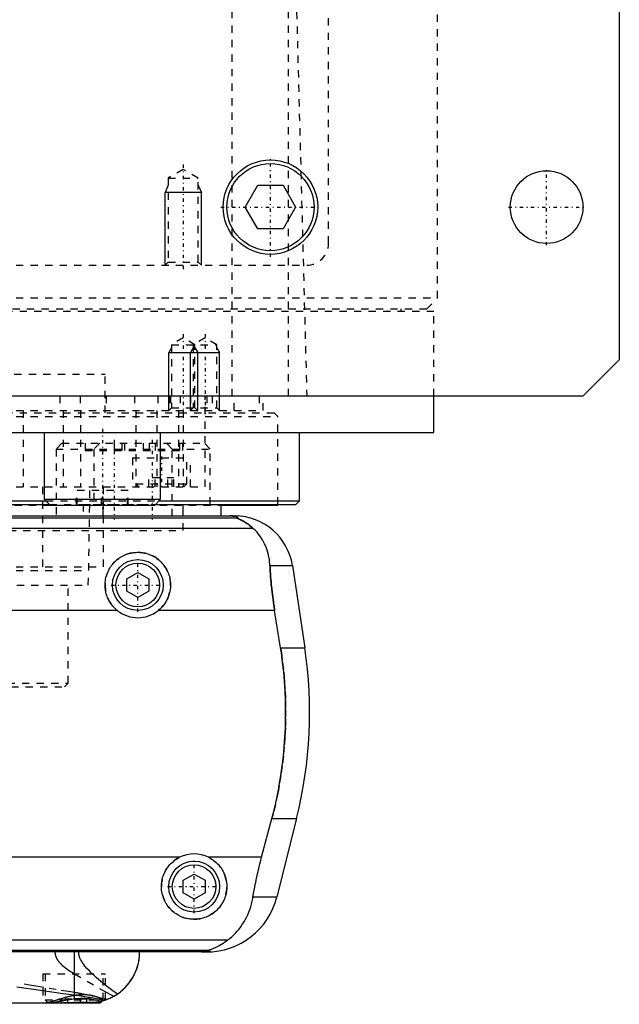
# Model space of a CAD drawing. Extents: x -105 to 105, y -97 to 359.
# Tile 4 of 9: x 23 to 105, y -67 to 68. Entities that reach past the tile are written whole.
import ezdxf

# ---------------------------------------------------------------- set-up
doc = ezdxf.new("R2010")
doc.units = 0
doc.linetypes.add('CENTER', pattern=[1.5, 0.45, -0.5, 0.05, -0.5])
doc.linetypes.add('DASHED', pattern=[2, 1, -1])
for name, color, linetype in [('AM_0', 7, 'CONTINUOUS'), ('AM_10', 7, 'CONTINUOUS'), ('AM_3', 7, 'DASHED'), ('AM_7', 7, 'CENTER')]:
    doc.layers.add(name, color=color, linetype=linetype)

msp = doc.modelspace()

# ---------------------------------------------------------------- linework, layer by layer
at = {"layer": 'AM_0', "color": 7, "linetype": 'CONTINUOUS'}
for p, q in [((105, 311.5), (105, 21.5)), ((53.54, 42.5), (55.27, 45.5)), ((55.27, 45.5), (58.73, 45.5)), ((58.73, 45.5), (60.46, 42.5)), ((55.27, 39.5), (53.54, 42.5)), ((60.46, 42.5), (58.73, 39.5)), ((58.73, 39.5), (55.27, 39.5)), ((105, 21.5), (100, 16.5)), ((100, 16.5), (-100, 16.5)), ((79.5, 11.5), (79.5, 16.5)), ((-79.5, 11.5), (79.5, 11.5)), ((25.88, 11.5), (25.88, 2.3)), ((41.88, 2.3), (41.88, 11.5)), ((61, 2.08), (61, 11.5)), ((-26.6, 1.58), (26.6, 1.58)), ((-26.1, 2.08), (26.1, 2.08)), ((25.88, 2.3), (26.68, 1.5)), ((25.88, 2.3), (41.88, 2.3)), ((26.68, 1.5), (41.08, 1.5)), ((41.08, 1.5), (41.88, 2.3)), ((41.16, 1.58), (60.5, 1.58)), ((41.66, 2.08), (61, 2.08)), ((45, 0), (45, 1.58)), ((50.22, 0), (50.22, 1.58)), ((50.22, 1.5), (58, 1.5)), ((58, 1.5), (58, 1.58)), ((60.5, 1.58), (61, 2.08)), ((-52.11, 0), (52.11, 0)), ((-52.38, -0.25), (52.38, -0.25)), ((-54.6, -1.69), (54.6, -1.69)), ((37.25, -8.63), (38.75, -7.77)), ((38.75, -7.77), (40.25, -8.63)), ((56.93, -6.81), (60.02, -6.81)), ((60.02, -6.81), (61.72, -18.16)), ((37.25, -10.37), (37.25, -8.63)), ((40.25, -8.63), (40.25, -10.37)), ((38.75, -11.23), (37.25, -10.37)), ((40.25, -10.37), (38.75, -11.23)), ((35.96, -13.03), (-35.96, -13.03)), ((57.58, -13.03), (41.54, -13.03)), ((58.39, -18.16), (57.58, -13.03)), ((58.39, -18.16), (61.72, -18.16)), ((55.78, -46.97), (57.2, -41.62)), ((57.2, -41.62), (60.6, -41.62)), ((60.6, -41.62), (57.89, -52.43)), ((44.5, -46.97), (-44.5, -46.97)), ((55.78, -46.97), (48.5, -46.97)), ((45, -50.13), (46.5, -49.27)), ((46.5, -49.27), (48, -50.13)), ((45, -51.87), (45, -50.13)), ((48, -50.13), (48, -51.87)), ((46.5, -52.73), (45, -51.87)), ((48, -51.87), (46.5, -52.73)), ((54.6, -52.43), (57.89, -52.43)), ((-51.17, -58.31), (51.17, -58.31)), ((-48.57, -59.75), (48.57, -59.75)), ((48.19, -60), (-48.19, -60)), ((30.04, -65.9), (30.04, -60)), ((-33.6, -67), (33.6, -67)), ((33.6, -67), (33.85, -66.75))]:
    msp.add_line(p, q, dxfattribs=at)
for points in [[(52.38, -0.25, 0), (52.39, -0.25, 0), (52.41, -0.23, 0), (52.43, -0.22, 0), (52.44, -0.21, 0), (52.44, -0.2, 0), (52.45, -0.19, 0), (52.45, -0.17, 0), (52.45, -0.16, 0), (52.45, -0.14, 0), (52.43, -0.13, 0), (52.42, -0.12, 0), (52.41, -0.11, 0), (52.39, -0.1, 0), (52.35, -0.08, 0), (52.3, -0.07, 0), (52.23, -0.05, 0), (52.19, -0.04, 0), (52.17, -0.04, 0), (52.16, -0.04, 0), (52.15, -0.04, 0), (52.15, -0.04, 0), (52.13, -0.04, 0), (52.11, -0.03, 0), (52.1, -0.03, 0), (52.1, -0.03, 0), (52.08, -0.03, 0), (52.06, -0.03, 0), (52.05, -0.03, 0), (52.04, -0.02, 0), (52.01, -0.02, 0), (51.99, -0.02, 0), (51.96, -0.02, 0), (51.93, -0.01, 0), (51.91, -0.01, 0), (51.89, -0.01, 0), (51.87, -0.01, 0), (51.84, -0.01, 0), (51.82, -0.01, 0), (51.82, -0.01, 0), (51.81, -0.01, 0), (51.81, -0.01, 0), (51.8, -0.01, 0), (51.8, -0.01, 0), (51.79, -0.01, 0), (51.78, -0.01, 0), (51.78, -0.01, 0), (51.77, -0.01, 0), (51.77, -0.01, 0), (51.76, -0.01, 0), (51.76, 0, 0), (51.75, 0, 0), (51.74, 0, 0), (51.73, 0, 0), (51.73, 0, 0), (51.72, 0, 0), (51.72, 0, 0), (51.71, 0, 0), (51.7, 0, 0), (51.7, 0, 0), (51.69, 0, 0), (51.68, 0, 0), (51.68, 0, 0), (51.67, 0, 0), (51.67, 0, 0), (51.66, 0, 0), (51.65, 0, 0), (51.65, 0, 0), (51.64, 0, 0), (51.63, 0, 0), (51.63, 0, 0), (51.62, 0, 0), (51.61, 0, 0), (51.6, 0, 0), (51.6, 0, 0), (51.59, 0, 0), (51.58, 0, 0), (51.57, 0, 0), (51.57, 0, 0), (51.56, 0, 0), (51.55, 0, 0), (51.54, 0, 0), (51.53, 0, 0), (51.53, 0, 0), (51.52, 0, 0), (51.52, 0, 0), (51.51, 0, 0), (51.5, 0, 0), (51.49, 0, 0)], [(54.6, -1.69, 0), (54.51, -1.61, 0), (54.32, -1.45, 0), (54.14, -1.31, 0), (54.06, -1.24, 0), (53.97, -1.17, 0), (53.8, -1.05, 0), (53.63, -0.94, 0), (53.48, -0.84, 0), (53.33, -0.75, 0), (53.18, -0.67, 0), (53.12, -0.63, 0), (53.05, -0.59, 0), (52.93, -0.53, 0), (52.81, -0.48, 0), (52.7, -0.42, 0), (52.64, -0.4, 0), (52.63, -0.39, 0), (52.61, -0.38, 0), (52.6, -0.38, 0), (52.6, -0.37, 0), (52.58, -0.37, 0), (52.57, -0.36, 0), (52.55, -0.35, 0), (52.54, -0.35, 0), (52.52, -0.34, 0), (52.52, -0.34, 0), (52.51, -0.33, 0), (52.5, -0.33, 0), (52.48, -0.32, 0), (52.48, -0.32, 0), (52.47, -0.32, 0), (52.46, -0.31, 0), (52.45, -0.31, 0), (52.44, -0.3, 0), (52.44, -0.3, 0), (52.43, -0.3, 0), (52.42, -0.29, 0), (52.41, -0.29, 0), (52.4, -0.28, 0), (52.4, -0.28, 0), (52.39, -0.28, 0), (52.39, -0.28, 0), (52.39, -0.27, 0), (52.38, -0.27, 0), (52.38, -0.27, 0), (52.38, -0.26, 0), (52.38, -0.26, 0), (52.38, -0.26, 0), (52.38, -0.26, 0), (52.38, -0.26, 0), (52.38, -0.25, 0), (52.38, -0.25, 0)], [(56.93, -6.81, 0), (56.92, -6.65, 0), (56.89, -6.32, 0), (56.85, -5.99, 0), (56.82, -5.83, 0), (56.8, -5.66, 0), (56.73, -5.34, 0), (56.65, -5.03, 0), (56.55, -4.72, 0), (56.45, -4.42, 0), (56.33, -4.12, 0), (56.27, -3.97, 0), (56.2, -3.83, 0), (56.06, -3.55, 0), (55.9, -3.27, 0), (55.73, -3, 0), (55.55, -2.74, 0), (55.36, -2.49, 0), (55.26, -2.37, 0), (55.16, -2.25, 0), (54.94, -2.02, 0), (54.72, -1.8, 0), (54.6, -1.69, 0)], [(35.96, -13.03, 0), (35.88, -12.97, 0), (35.73, -12.83, 0), (35.58, -12.69, 0), (35.51, -12.62, 0), (35.44, -12.55, 0), (35.3, -12.39, 0), (35.17, -12.23, 0), (35.05, -12.06, 0), (34.93, -11.89, 0), (34.83, -11.7, 0), (34.78, -11.61, 0), (34.73, -11.52, 0), (34.64, -11.32, 0), (34.55, -11.13, 0), (34.48, -10.93, 0), (34.42, -10.73, 0), (34.37, -10.52, 0), (34.35, -10.42, 0), (34.32, -10.32, 0), (34.29, -10.11, 0), (34.27, -9.91, 0), (34.26, -9.81, 0), (34.25, -9.71, 0), (34.25, -9.51, 0), (34.25, -9.31, 0), (34.26, -9.21, 0), (34.27, -9.11, 0), (34.29, -8.91, 0), (34.32, -8.7, 0), (34.36, -8.5, 0), (34.41, -8.3, 0), (34.47, -8.1, 0), (34.51, -8.01, 0), (34.54, -7.91, 0), (34.62, -7.72, 0), (34.7, -7.53, 0), (34.8, -7.34, 0), (34.9, -7.17, 0), (35.01, -6.99, 0), (35.07, -6.91, 0), (35.13, -6.83, 0), (35.25, -6.67, 0), (35.38, -6.52, 0), (35.52, -6.37, 0), (35.66, -6.23, 0), (35.8, -6.1, 0), (35.88, -6.03, 0), (35.96, -5.97, 0), (36.12, -5.85, 0), (36.29, -5.73, 0), (36.47, -5.62, 0), (36.65, -5.52, 0), (36.83, -5.43, 0), (36.93, -5.38, 0), (37.03, -5.34, 0), (37.22, -5.27, 0), (37.42, -5.2, 0), (37.63, -5.14, 0), (37.83, -5.1, 0), (38.04, -5.06, 0), (38.14, -5.04, 0), (38.24, -5.03, 0), (38.45, -5.01, 0), (38.65, -5, 0), (38.75, -5, 0), (38.85, -5, 0), (39.05, -5.01, 0), (39.26, -5.03, 0), (39.36, -5.04, 0), (39.46, -5.06, 0), (39.67, -5.1, 0), (39.87, -5.14, 0), (40.08, -5.2, 0), (40.28, -5.27, 0), (40.47, -5.34, 0), (40.57, -5.38, 0), (40.67, -5.43, 0), (40.85, -5.52, 0), (41.03, -5.62, 0), (41.21, -5.73, 0), (41.38, -5.85, 0), (41.54, -5.97, 0), (41.62, -6.03, 0), (41.7, -6.1, 0), (41.84, -6.23, 0), (41.98, -6.37, 0), (42.12, -6.52, 0), (42.25, -6.67, 0), (42.37, -6.83, 0), (42.43, -6.91, 0), (42.49, -6.99, 0), (42.6, -7.17, 0), (42.7, -7.34, 0), (42.8, -7.53, 0), (42.88, -7.72, 0), (42.96, -7.91, 0), (42.99, -8.01, 0), (43.03, -8.1, 0), (43.09, -8.3, 0), (43.14, -8.5, 0), (43.18, -8.7, 0), (43.21, -8.91, 0), (43.23, -9.11, 0), (43.24, -9.21, 0), (43.25, -9.31, 0), (43.25, -9.51, 0), (43.25, -9.71, 0), (43.24, -9.81, 0), (43.23, -9.91, 0), (43.21, -10.11, 0), (43.18, -10.32, 0), (43.15, -10.42, 0), (43.13, -10.52, 0), (43.08, -10.73, 0), (43.02, -10.93, 0), (42.95, -11.13, 0), (42.86, -11.32, 0), (42.77, -11.52, 0), (42.72, -11.61, 0), (42.67, -11.7, 0), (42.57, -11.89, 0), (42.45, -12.06, 0), (42.33, -12.23, 0), (42.2, -12.39, 0), (42.06, -12.55, 0), (41.99, -12.62, 0), (41.92, -12.69, 0), (41.77, -12.83, 0), (41.62, -12.97, 0), (41.54, -13.03, 0)], [(57.58, -13.03, 0), (57.55, -12.86, 0), (57.5, -12.52, 0), (57.45, -12.18, 0), (57.43, -12.01, 0), (57.4, -11.84, 0), (57.36, -11.5, 0), (57.31, -11.15, 0), (57.27, -10.81, 0), (57.23, -10.46, 0), (57.19, -10.12, 0), (57.17, -9.94, 0), (57.15, -9.77, 0), (57.12, -9.42, 0), (57.09, -9.07, 0), (57.06, -8.72, 0), (57.03, -8.37, 0), (57, -8.03, 0), (56.99, -7.85, 0), (56.98, -7.68, 0), (56.96, -7.33, 0), (56.94, -6.99, 0), (56.93, -6.81, 0)], [(57.2, -41.62, 0), (57.37, -40.98, 0), (57.68, -39.69, 0), (57.96, -38.38, 0), (58.09, -37.72, 0), (58.21, -37.05, 0), (58.43, -35.73, 0), (58.62, -34.4, 0), (58.78, -33.07, 0), (58.9, -31.75, 0), (58.99, -30.44, 0), (59.03, -29.79, 0), (59.06, -29.15, 0), (59.09, -27.88, 0), (59.09, -26.64, 0), (59.07, -25.38, 0), (59.02, -24.1, 0), (58.94, -22.8, 0), (58.88, -22.14, 0), (58.82, -21.48, 0), (58.67, -20.16, 0), (58.5, -18.82, 0), (58.39, -18.16, 0)], [(48.5, -46.97, 0), (48.6, -47.02, 0), (48.8, -47.13, 0), (49, -47.26, 0), (49.09, -47.32, 0), (49.18, -47.39, 0), (49.36, -47.53, 0), (49.53, -47.67, 0), (49.69, -47.82, 0), (49.84, -47.98, 0), (49.98, -48.15, 0), (50.05, -48.24, 0), (50.12, -48.33, 0), (50.25, -48.52, 0), (50.37, -48.71, 0), (50.49, -48.91, 0), (50.59, -49.12, 0), (50.68, -49.33, 0), (50.72, -49.44, 0), (50.76, -49.55, 0), (50.83, -49.76, 0), (50.88, -49.99, 0), (50.91, -50.1, 0), (50.93, -50.21, 0), (50.96, -50.43, 0), (50.99, -50.65, 0), (50.99, -50.76, 0), (51, -50.87, 0), (51, -51.08, 0), (50.99, -51.3, 0), (50.97, -51.51, 0), (50.94, -51.73, 0), (50.9, -51.95, 0), (50.87, -52.06, 0), (50.85, -52.17, 0), (50.78, -52.38, 0), (50.71, -52.59, 0), (50.62, -52.8, 0), (50.53, -53, 0), (50.43, -53.2, 0), (50.37, -53.29, 0), (50.31, -53.39, 0), (50.19, -53.57, 0), (50.06, -53.75, 0), (49.93, -53.92, 0), (49.78, -54.08, 0), (49.63, -54.23, 0), (49.56, -54.3, 0), (49.48, -54.37, 0), (49.31, -54.51, 0), (49.14, -54.65, 0), (48.95, -54.77, 0), (48.76, -54.89, 0), (48.57, -55, 0), (48.46, -55.05, 0), (48.36, -55.1, 0), (48.15, -55.19, 0), (47.94, -55.26, 0), (47.72, -55.33, 0), (47.5, -55.39, 0), (47.28, -55.43, 0), (47.16, -55.45, 0), (47.05, -55.47, 0), (46.83, -55.49, 0), (46.61, -55.5, 0), (46.5, -55.5, 0), (46.39, -55.5, 0), (46.17, -55.49, 0), (45.95, -55.47, 0), (45.84, -55.45, 0), (45.72, -55.43, 0), (45.5, -55.39, 0), (45.28, -55.33, 0), (45.06, -55.26, 0), (44.85, -55.19, 0), (44.64, -55.1, 0), (44.54, -55.05, 0), (44.43, -55, 0), (44.24, -54.89, 0), (44.05, -54.77, 0), (43.86, -54.65, 0), (43.69, -54.51, 0), (43.52, -54.37, 0), (43.44, -54.3, 0), (43.37, -54.23, 0), (43.22, -54.08, 0), (43.07, -53.92, 0), (42.94, -53.75, 0), (42.81, -53.57, 0), (42.69, -53.39, 0), (42.63, -53.29, 0), (42.57, -53.2, 0), (42.47, -53, 0), (42.38, -52.8, 0), (42.29, -52.59, 0), (42.22, -52.38, 0), (42.15, -52.17, 0), (42.13, -52.06, 0), (42.1, -51.95, 0), (42.06, -51.73, 0), (42.03, -51.51, 0), (42.01, -51.3, 0), (42, -51.08, 0), (42, -50.87, 0), (42.01, -50.76, 0), (42.01, -50.65, 0), (42.04, -50.43, 0), (42.07, -50.21, 0), (42.09, -50.1, 0), (42.12, -49.99, 0), (42.17, -49.76, 0), (42.24, -49.55, 0), (42.28, -49.44, 0), (42.32, -49.33, 0), (42.41, -49.12, 0), (42.51, -48.91, 0), (42.63, -48.71, 0), (42.75, -48.52, 0), (42.88, -48.33, 0), (42.95, -48.24, 0), (43.02, -48.15, 0), (43.16, -47.98, 0), (43.31, -47.82, 0), (43.47, -47.67, 0), (43.64, -47.53, 0), (43.82, -47.39, 0), (43.91, -47.32, 0), (44, -47.26, 0), (44.2, -47.13, 0), (44.4, -47.02, 0), (44.5, -46.97, 0)], [(54.6, -52.43, 0), (54.63, -52.27, 0), (54.68, -51.97, 0), (54.73, -51.66, 0), (54.76, -51.51, 0), (54.79, -51.35, 0), (54.85, -51.05, 0), (54.91, -50.74, 0), (54.97, -50.44, 0), (55.03, -50.13, 0), (55.1, -49.83, 0), (55.13, -49.68, 0), (55.16, -49.52, 0), (55.23, -49.22, 0), (55.3, -48.92, 0), (55.37, -48.63, 0), (55.44, -48.33, 0), (55.51, -48.03, 0), (55.55, -47.88, 0), (55.58, -47.73, 0), (55.66, -47.42, 0), (55.74, -47.12, 0), (55.78, -46.97, 0)], [(51.17, -58.31, 0), (51.33, -58.19, 0), (51.62, -57.95, 0), (51.91, -57.69, 0), (52.04, -57.56, 0), (52.18, -57.42, 0), (52.44, -57.14, 0), (52.68, -56.85, 0), (52.91, -56.55, 0), (53.13, -56.24, 0), (53.34, -55.91, 0), (53.44, -55.75, 0), (53.53, -55.58, 0), (53.71, -55.24, 0), (53.87, -54.88, 0), (54.02, -54.53, 0), (54.16, -54.16, 0), (54.28, -53.78, 0), (54.34, -53.6, 0), (54.39, -53.4, 0), (54.49, -53.02, 0), (54.57, -52.62, 0), (54.6, -52.43, 0)], [(48.57, -59.75, 0), (48.57, -59.75, 0), (48.57, -59.74, 0), (48.57, -59.74, 0), (48.57, -59.74, 0), (48.57, -59.74, 0), (48.57, -59.74, 0), (48.57, -59.73, 0), (48.58, -59.73, 0), (48.58, -59.73, 0), (48.59, -59.72, 0), (48.59, -59.72, 0), (48.6, -59.72, 0), (48.61, -59.71, 0), (48.62, -59.71, 0), (48.63, -59.71, 0), (48.64, -59.7, 0), (48.65, -59.7, 0), (48.66, -59.69, 0), (48.66, -59.69, 0), (48.68, -59.68, 0), (48.69, -59.68, 0), (48.7, -59.68, 0), (48.71, -59.67, 0), (48.72, -59.67, 0), (48.74, -59.66, 0), (48.74, -59.66, 0), (48.75, -59.65, 0), (48.77, -59.65, 0), (48.79, -59.64, 0), (48.8, -59.63, 0), (48.82, -59.63, 0), (48.84, -59.62, 0), (48.85, -59.62, 0), (48.86, -59.61, 0), (48.88, -59.6, 0), (48.9, -59.6, 0), (48.97, -59.57, 0), (49.1, -59.52, 0), (49.23, -59.46, 0), (49.38, -59.39, 0), (49.46, -59.36, 0), (49.54, -59.32, 0), (49.71, -59.23, 0), (49.9, -59.14, 0), (50.09, -59.03, 0), (50.28, -58.92, 0), (50.48, -58.79, 0), (50.58, -58.73, 0), (50.68, -58.66, 0), (50.88, -58.53, 0), (51.07, -58.38, 0), (51.17, -58.31, 0)], [(34.2, -66.65, 0), (34.48, -66.55, 0), (34.99, -66.33, 0), (35.46, -66.08, 0), (35.69, -65.95, 0), (35.91, -65.81, 0), (36.32, -65.51, 0), (36.71, -65.18, 0), (37.07, -64.83, 0), (37.4, -64.46, 0), (37.7, -64.07, 0), (37.83, -63.87, 0), (37.96, -63.67, 0), (38.2, -63.25, 0), (38.4, -62.83, 0), (38.58, -62.4, 0), (38.72, -61.96, 0), (38.83, -61.52, 0), (38.88, -61.3, 0), (38.92, -61.08, 0), (38.97, -60.64, 0), (39, -60.21, 0), (39, -60, 0)], [(35.44, -66.1, 0), (35.63, -65.98, 0), (36.01, -65.74, 0), (36.36, -65.47, 0), (36.53, -65.33, 0), (36.7, -65.19, 0), (37.01, -64.89, 0), (37.3, -64.57, 0), (37.57, -64.24, 0), (37.81, -63.9, 0), (38.03, -63.55, 0), (38.14, -63.37, 0), (38.23, -63.19, 0), (38.41, -62.82, 0), (38.56, -62.45, 0), (38.69, -62.07, 0), (38.79, -61.69, 0), (38.88, -61.31, 0), (38.91, -61.12, 0), (38.94, -60.93, 0), (38.98, -60.56, 0), (39, -60.18, 0), (39, -60, 0)], [(47.52, -60, 0), (47.53, -60, 0), (47.54, -60, 0), (47.55, -60, 0), (47.55, -60, 0), (47.56, -60, 0), (47.57, -60, 0), (47.57, -60, 0), (47.58, -60, 0), (47.59, -60, 0), (47.6, -60, 0), (47.61, -60, 0), (47.61, -60, 0), (47.62, -60, 0), (47.63, -60, 0), (47.64, -60, 0), (47.65, -60, 0), (47.66, -60, 0), (47.66, -60, 0), (47.67, -60, 0), (47.67, -60, 0), (47.68, -60, 0), (47.69, -60, 0), (47.69, -60, 0), (47.7, -60, 0), (47.71, -60, 0), (47.71, -60, 0), (47.72, -60, 0), (47.73, -60, 0), (47.73, -60, 0), (47.74, -60, 0), (47.75, -60, 0), (47.76, -60, 0), (47.76, -60, 0), (47.77, -60, 0), (47.78, -60, 0), (47.78, -60, 0), (47.79, -60, 0), (47.8, -60, 0), (47.81, -60, 0), (47.81, -60, 0), (47.81, -60, 0), (47.82, -60, 0), (47.83, -59.99, 0), (47.83, -59.99, 0), (47.84, -59.99, 0), (47.85, -59.99, 0), (47.85, -59.99, 0), (47.86, -59.99, 0), (47.86, -59.99, 0), (47.87, -59.99, 0), (47.89, -59.99, 0), (47.93, -59.99, 0), (47.95, -59.99, 0), (47.97, -59.99, 0), (48, -59.99, 0), (48.03, -59.98, 0), (48.06, -59.98, 0), (48.09, -59.98, 0), (48.11, -59.98, 0), (48.13, -59.98, 0), (48.14, -59.98, 0), (48.16, -59.97, 0), (48.19, -59.97, 0), (48.2, -59.97, 0), (48.21, -59.97, 0), (48.23, -59.97, 0), (48.25, -59.96, 0), (48.26, -59.96, 0), (48.27, -59.96, 0), (48.28, -59.96, 0), (48.3, -59.96, 0), (48.35, -59.95, 0), (48.43, -59.93, 0), (48.49, -59.92, 0), (48.54, -59.9, 0), (48.57, -59.89, 0), (48.58, -59.88, 0), (48.6, -59.87, 0), (48.62, -59.86, 0), (48.63, -59.84, 0), (48.63, -59.83, 0), (48.63, -59.81, 0), (48.63, -59.8, 0), (48.62, -59.79, 0), (48.62, -59.78, 0), (48.6, -59.77, 0), (48.58, -59.75, 0), (48.57, -59.75, 0)], [(22.12, -64.81, 0), (25.35, -65.27, 0), (28.5, -65.7, 0), (30.04, -65.9, 0)], [(30.04, -65.9, 0), (30.17, -65.92, 0), (30.43, -65.96, 0), (30.68, -65.99, 0), (30.81, -66.01, 0), (30.94, -66.03, 0), (31.18, -66.07, 0), (31.43, -66.11, 0), (31.67, -66.15, 0), (31.91, -66.2, 0), (32.14, -66.24, 0), (32.26, -66.26, 0), (32.37, -66.28, 0), (32.6, -66.33, 0), (32.82, -66.37, 0), (33.05, -66.41, 0), (33.26, -66.46, 0), (33.48, -66.5, 0), (33.58, -66.52, 0), (33.69, -66.54, 0), (33.89, -66.59, 0), (34.1, -66.63, 0), (34.2, -66.65, 0)], [(35.44, -66.1, 0), (35.25, -66.2, 0), (34.88, -66.38, 0), (34.49, -66.54, 0), (34.3, -66.61, 0)], [(29.34, -67, 0), (29.43, -67, 0), (29.61, -67, 0), (29.78, -67, 0), (29.87, -67, 0), (29.96, -67, 0), (30.13, -66.99, 0), (30.31, -66.99, 0), (30.49, -66.99, 0), (30.66, -66.99, 0), (30.83, -66.99, 0), (30.92, -66.98, 0), (31.01, -66.98, 0), (31.18, -66.98, 0), (31.35, -66.98, 0), (31.51, -66.98, 0), (31.68, -66.98, 0), (31.84, -66.98, 0), (31.92, -66.98, 0), (32, -66.99, 0), (32.15, -66.99, 0), (32.3, -66.99, 0), (32.38, -66.99, 0)], [(34.2, -66.65, 0), (34.15, -66.66, 0), (34.05, -66.69, 0), (33.95, -66.72, 0), (33.9, -66.74, 0), (33.85, -66.75, 0), (33.75, -66.78, 0), (33.65, -66.8, 0), (33.55, -66.83, 0), (33.45, -66.85, 0), (33.34, -66.87, 0), (33.29, -66.88, 0), (33.24, -66.89, 0), (33.14, -66.91, 0), (33.04, -66.92, 0), (32.94, -66.94, 0), (32.84, -66.95, 0), (32.73, -66.96, 0), (32.68, -66.97, 0), (32.63, -66.97, 0), (32.53, -66.98, 0), (32.43, -66.99, 0), (32.38, -66.99, 0)], [(34.24, -66.63, 0), (34.17, -66.65, 0), (34.04, -66.7, 0), (33.91, -66.73, 0), (33.85, -66.75, 0)]]:
    msp.add_polyline3d(points, dxfattribs=at)
for centre, radius in [((57, 42.5), 6.5), ((57, 42.5), 6), ((95, 42.5), 5), ((38.75, -9.5), 3.5), ((38.75, -9.5), 3), ((46.5, -51), 3.5), ((46.5, -51), 3)]:
    msp.add_circle(centre, radius, dxfattribs=at)
for centre, radius, start, end in [((52.11, -8), 8, 8.533, 90), ((38.75, -9.5), 4.5, 231.7104, 308.2896), ((2.39, -27.06), 60, 345.9622, 8.533), ((46.5, -51), 4.5, 63.6372, 116.3628), ((48.19, -50), 10, 270, 345.9622)]:
    msp.add_arc(centre, radius, start, end, dxfattribs=at)
at = {"layer": 'AM_10', "color": 7, "linetype": 'CONTINUOUS'}
for p, q in [((42.93, 45.5), (42.5, 44.5)), ((47.07, 45.5), (47.5, 44.5)), ((47.5, 44.5), (42.5, 44.5)), ((42.5, 34.5), (42.5, 44.5)), ((47.5, 34.5), (47.5, 44.5)), ((43.38, 23.16), (43, 22.5)), ((46.38, 23.16), (46, 22.5)), ((46.62, 23.16), (47, 22.5)), ((49.62, 23.16), (50, 22.5)), ((43, 14.5), (43, 22.5)), ((43, 22.5), (50, 22.5)), ((46, 14.5), (46, 22.5)), ((47, 14.5), (47, 22.5)), ((50, 14.5), (50, 22.5))]:
    msp.add_line(p, q, dxfattribs=at)
at = {"layer": 'AM_3', "color": 6, "linetype": 'DASHED'}
for p, q in [((65, 37.5), (65, 292.5)), ((80, 30), (80, 291.5)), ((51.74, 16.5), (51.74, 77.05)), ((59.5, 16.5), (59.5, 75.49)), ((60.5, 73.35), (62, 16.5)), ((45, 47.69), (42.93, 46.5)), ((47.07, 46.5), (45, 47.69)), ((42.93, 46.5), (42.93, 34.93)), ((42.93, 46.5), (47.07, 46.5)), ((47.07, 34.93), (47.07, 46.5)), ((-62, 34.5), (62, 34.5)), ((42.93, 34.93), (42.5, 34.5)), ((42.93, 34.93), (47.07, 34.93)), ((47.5, 34.5), (47.07, 34.93)), ((-80, 30), (80, 30)), ((78.5, 28.5), (80, 30)), ((-78.5, 28.5), (78.5, 28.5)), ((75, 28.2), (75, 28.5)), ((-79.5, 28.2), (79.5, 28.2)), ((79.5, 16.5), (79.5, 28.2)), ((45, 24.5), (43.38, 23.56)), ((46.62, 23.56), (45, 24.5)), ((48, 24.5), (46.38, 23.56)), ((49.62, 23.56), (48, 24.5)), ((43.38, 23.56), (43.38, 14.88)), ((43.38, 23.56), (49.62, 23.56)), ((46.38, 23.56), (46.38, 14.88)), ((46.62, 14.88), (46.62, 23.56)), ((49.62, 14.88), (49.62, 23.56)), ((-34.25, 19.5), (34.25, 19.5)), ((34.25, 14.2), (34.25, 19.5)), ((28, 16.5), (28, 14.5)), ((30.84, 16.5), (30.84, 14.5)), ((34.38, 16.5), (34.38, 14.5)), ((38.29, 16.5), (38.29, 14.5)), ((41.5, 16.5), (41.5, 14.5)), ((43.09, 16.5), (43.09, 14.5)), ((43.24, 16.5), (43.24, 14.5)), ((44.59, 16.5), (44.59, 14.5)), ((46, 16.5), (46, 14.5)), ((48, 4), (48, 16.5)), ((48.25, 16.5), (48.25, 14.5)), ((49, 16.5), (49, 14.5)), ((52, 14.5), (52, 16.5)), ((55.47, 16.5), (55.47, 14.5)), ((56, 14.5), (56, 16.5)), ((-58, 13.7), (58, 13.7)), ((-57.5, 14.2), (57.5, 14.2)), ((-56, 14.5), (56, 14.5)), ((23, 14.5), (23, 4)), ((28.48, 14.5), (28.48, 4)), ((30.85, 14.5), (30.85, 4)), ((38.5, 14.5), (38.5, 4)), ((41.36, 14.5), (41.36, 4)), ((43.38, 14.88), (43, 14.5)), ((43.38, 14.88), (49.62, 14.88)), ((44.34, 14.5), (44.34, 4)), ((45, 14.5), (45, 4)), ((46.38, 14.88), (46, 14.5)), ((47, 14.5), (46.62, 14.88)), ((50, 14.5), (49.62, 14.88)), ((58, 13.7), (57.5, 14.2)), ((58, 1.58), (58, 13.7)), ((28.3, 10), (27.5, 9.2)), ((28.3, 10), (47.92, 10)), ((31.5, 10), (31.5, 9)), ((33.52, 10), (32.72, 9.2)), ((35.5, 10), (35.5, 9)), ((36.54, 10), (36.54, 9)), ((36.94, 10), (36.94, 9)), ((39.5, 10), (39.5, 9)), ((40.32, 10), (40.32, 9)), ((41.13, 10), (41.13, 9)), ((43.5, 9.2), (42.7, 10)), ((44.51, 10), (44.51, 9)), ((44.91, 10), (44.91, 9)), ((48.72, 9.2), (47.92, 10)), ((27.5, 9.2), (27.5, 0)), ((27.5, 9.2), (48.72, 9.2)), ((31.5, 9), (44.91, 9)), ((32.72, 9.2), (32.72, 1.6)), ((43.5, 0), (43.5, 9.2)), ((48.72, 1.6), (48.72, 9.2)), ((38, 8), (38, 4)), ((38, 8), (46, 8)), ((45.5, 4.4), (45.5, 8)), ((46, 4), (46, 8)), ((38.5, 4.4), (38.9, 4)), ((38.5, 4.4), (45.5, 4.4)), ((40.27, 4), (40.27, 5.25)), ((43.73, 5.25), (40.27, 5.25)), ((41.13, 4), (41.13, 5.25)), ((42.87, 4), (42.87, 5.25)), ((43.73, 4), (43.73, 5.25)), ((45.1, 4), (45.5, 4.4)), ((-48, 4), (48, 4)), ((25.65, 4), (25.65, -7)), ((30.33, 1.5), (30.33, 3.5)), ((37.43, 3.5), (30.33, 3.5)), ((30.43, 1.5), (30.43, 3.5)), ((32, -7.5), (32.18, 4)), ((33.77, 1.5), (33.77, 3.5)), ((33.98, 1.5), (33.98, 3.5)), ((34, 4), (34, -7)), ((37.32, 1.5), (37.32, 3.5)), ((37.43, 1.5), (37.43, 3.5)), ((-50.22, 1.5), (50.22, 1.5)), ((26.1, 2.08), (41.66, 2.08)), ((26.6, 1.58), (41.16, 1.58)), ((31.22, 1.6), (31.22, 0)), ((31.22, 1.6), (50.22, 1.6)), ((34, 0), (34, 1.5)), ((50.22, 1.58), (50.22, 1.6)), ((45, -2), (45, 0)), ((-45, -2), (45, -2)), ((-45, -2), (45, -2)), ((-34, -7), (34, -7)), ((-32, -7.5), (32, -7.5)), ((31.9, -9.5), (32, -7.5)), ((-31.9, -9.5), (31.9, -9.5)), ((29.18, -23), (29.18, -9.5)), ((-29.18, -23), (29.18, -23)), ((28.68, -23.5), (29.18, -23)), ((-28.68, -23.5), (28.68, -23.5)), ((30.04, -65.57), (30.04, -60)), ((25.7, -63), (25.7, -67)), ((25.7, -63), (34.3, -63)), ((26, -63), (26, -66.6)), ((30.04, -63.01), (34.3, -65.48)), ((34, -66.6), (34, -63)), ((34.3, -66.61), (34.3, -63)), ((26, -66.6), (26.4, -67)), ((26, -66.6), (34, -66.6)), ((28.27, -67), (28.27, -66.5)), ((31.73, -66.5), (28.27, -66.5)), ((29.13, -67), (29.13, -66.5)), ((30.87, -67), (30.87, -66.5)), ((31.73, -67), (31.73, -66.5)), ((33.85, -66.75), (33.72, -66.78)), ((33.85, -66.75), (34, -66.6)), ((34.3, -66.61), (34.24, -66.63))]:
    msp.add_line(p, q, dxfattribs=at)
for points in [[(51.49, 0, 0), (51.5, 0, 0), (51.51, 0, 0), (51.52, 0, 0), (51.52, 0, 0), (51.53, 0, 0), (51.53, 0, 0), (51.54, 0, 0), (51.55, 0, 0), (51.56, 0, 0), (51.57, 0, 0), (51.57, 0, 0), (51.58, 0, 0), (51.59, 0, 0), (51.6, 0, 0), (51.6, 0, 0), (51.61, 0, 0), (51.62, 0, 0), (51.63, 0, 0), (51.63, 0, 0), (51.64, 0, 0), (51.65, 0, 0), (51.65, 0, 0), (51.66, 0, 0), (51.67, 0, 0), (51.67, 0, 0), (51.68, 0, 0), (51.68, 0, 0), (51.69, 0, 0), (51.7, 0, 0), (51.7, 0, 0), (51.71, 0, 0), (51.72, 0, 0), (51.72, 0, 0), (51.73, 0, 0), (51.73, 0, 0), (51.74, 0, 0), (51.75, 0, 0), (51.76, 0, 0), (51.76, -0.01, 0), (51.77, -0.01, 0), (51.77, -0.01, 0), (51.78, -0.01, 0), (51.78, -0.01, 0), (51.79, -0.01, 0), (51.8, -0.01, 0), (51.8, -0.01, 0), (51.81, -0.01, 0), (51.81, -0.01, 0), (51.82, -0.01, 0), (51.82, -0.01, 0), (51.84, -0.01, 0), (51.87, -0.01, 0), (51.89, -0.01, 0), (51.91, -0.01, 0), (51.93, -0.01, 0), (51.96, -0.02, 0), (51.99, -0.02, 0), (52.01, -0.02, 0), (52.04, -0.02, 0), (52.05, -0.03, 0), (52.06, -0.03, 0), (52.08, -0.03, 0), (52.1, -0.03, 0), (52.1, -0.03, 0), (52.11, -0.03, 0), (52.13, -0.04, 0), (52.15, -0.04, 0), (52.15, -0.04, 0), (52.16, -0.04, 0), (52.17, -0.04, 0), (52.19, -0.04, 0), (52.23, -0.05, 0), (52.3, -0.07, 0), (52.35, -0.08, 0), (52.39, -0.1, 0), (52.41, -0.11, 0), (52.42, -0.12, 0), (52.43, -0.13, 0), (52.45, -0.14, 0), (52.45, -0.16, 0), (52.45, -0.17, 0), (52.45, -0.19, 0), (52.44, -0.2, 0), (52.44, -0.21, 0), (52.43, -0.22, 0), (52.41, -0.23, 0), (52.39, -0.25, 0), (52.38, -0.25, 0)], [(52.38, -0.25, 0), (52.38, -0.25, 0), (52.38, -0.26, 0), (52.38, -0.26, 0), (52.38, -0.26, 0), (52.38, -0.26, 0), (52.38, -0.26, 0), (52.38, -0.27, 0), (52.38, -0.27, 0), (52.38, -0.27, 0), (52.39, -0.27, 0), (52.39, -0.28, 0), (52.39, -0.28, 0), (52.4, -0.28, 0), (52.41, -0.28, 0), (52.41, -0.29, 0), (52.42, -0.29, 0), (52.43, -0.3, 0), (52.43, -0.3, 0), (52.44, -0.3, 0), (52.45, -0.31, 0), (52.46, -0.31, 0), (52.46, -0.31, 0), (52.47, -0.32, 0), (52.48, -0.32, 0), (52.49, -0.33, 0), (52.5, -0.33, 0), (52.5, -0.33, 0), (52.51, -0.34, 0), (52.53, -0.34, 0), (52.54, -0.35, 0), (52.55, -0.35, 0), (52.57, -0.36, 0), (52.57, -0.36, 0), (52.58, -0.37, 0), (52.6, -0.37, 0), (52.61, -0.38, 0), (52.66, -0.4, 0), (52.76, -0.45, 0), (52.88, -0.51, 0), (53, -0.57, 0), (53.06, -0.6, 0), (53.13, -0.64, 0), (53.27, -0.72, 0), (53.43, -0.81, 0), (53.59, -0.91, 0), (53.76, -1.02, 0), (53.94, -1.15, 0), (54.03, -1.21, 0), (54.12, -1.29, 0), (54.31, -1.44, 0), (54.5, -1.6, 0), (54.6, -1.69, 0)], [(56.93, -6.81, 0), (56.94, -6.99, 0), (56.96, -7.33, 0), (56.98, -7.68, 0), (56.99, -7.85, 0), (57, -8.03, 0), (57.03, -8.37, 0), (57.06, -8.72, 0), (57.09, -9.07, 0), (57.12, -9.42, 0), (57.15, -9.77, 0), (57.17, -9.94, 0), (57.19, -10.12, 0), (57.23, -10.46, 0), (57.27, -10.81, 0), (57.31, -11.15, 0), (57.36, -11.5, 0), (57.4, -11.84, 0), (57.43, -12.01, 0), (57.45, -12.18, 0), (57.5, -12.52, 0), (57.55, -12.86, 0), (57.58, -13.03, 0)], [(58.39, -18.16, 0), (58.5, -18.82, 0), (58.67, -20.16, 0), (58.82, -21.48, 0), (58.88, -22.14, 0), (58.94, -22.8, 0), (59.02, -24.1, 0), (59.07, -25.38, 0), (59.09, -26.64, 0), (59.09, -27.88, 0), (59.06, -29.15, 0), (59.03, -29.79, 0), (58.99, -30.44, 0), (58.9, -31.75, 0), (58.78, -33.07, 0), (58.62, -34.4, 0), (58.43, -35.73, 0), (58.21, -37.05, 0), (58.09, -37.72, 0), (57.96, -38.38, 0), (57.68, -39.69, 0), (57.37, -40.98, 0), (57.2, -41.62, 0)], [(27.35, -60, 0), (27.35, -60.02, 0), (27.35, -60.06, 0), (27.35, -60.1, 0), (27.35, -60.12, 0), (27.36, -60.14, 0), (27.36, -60.18, 0), (27.37, -60.22, 0), (27.37, -60.26, 0), (27.38, -60.3, 0), (27.39, -60.34, 0), (27.39, -60.36, 0), (27.39, -60.38, 0), (27.4, -60.42, 0), (27.41, -60.46, 0), (27.42, -60.5, 0), (27.44, -60.53, 0), (27.45, -60.57, 0), (27.46, -60.59, 0), (27.46, -60.61, 0), (27.48, -60.65, 0), (27.49, -60.69, 0), (27.5, -60.7, 0), (27.51, -60.72, 0), (27.52, -60.76, 0), (27.54, -60.8, 0), (27.55, -60.81, 0), (27.56, -60.83, 0), (27.58, -60.87, 0), (27.6, -60.9, 0), (27.61, -60.94, 0), (27.63, -60.97, 0), (27.65, -61.01, 0), (27.67, -61.02, 0), (27.68, -61.04, 0), (27.7, -61.07, 0), (27.72, -61.11, 0), (27.74, -61.14, 0), (27.76, -61.17, 0), (27.79, -61.2, 0), (27.8, -61.22, 0), (27.81, -61.24, 0), (27.83, -61.27, 0), (27.86, -61.3, 0), (27.94, -61.4, 0), (28.1, -61.58, 0), (28.27, -61.75, 0), (28.36, -61.83, 0), (28.44, -61.91, 0), (28.62, -62.06, 0), (28.8, -62.2, 0), (28.99, -62.34, 0), (29.17, -62.47, 0), (29.36, -62.6, 0), (29.46, -62.66, 0), (29.56, -62.72, 0), (29.75, -62.84, 0), (29.95, -62.95, 0), (30.04, -63.01, 0)], [(35.94, -65.78, 0), (35.76, -65.65, 0), (35.37, -65.37, 0), (34.97, -65.08, 0), (34.77, -64.93, 0), (34.57, -64.78, 0), (34.18, -64.46, 0), (33.78, -64.15, 0), (33.4, -63.83, 0), (33.03, -63.51, 0), (32.68, -63.2, 0), (32.52, -63.04, 0), (32.35, -62.89, 0), (32.04, -62.57, 0), (31.74, -62.25, 0), (31.47, -61.93, 0), (31.32, -61.74, 0), (31.28, -61.68, 0), (31.24, -61.63, 0), (31.22, -61.6, 0), (31.2, -61.57, 0), (31.16, -61.52, 0), (31.12, -61.46, 0), (31.09, -61.41, 0), (31.05, -61.35, 0), (31.02, -61.3, 0), (31, -61.27, 0), (30.99, -61.24, 0), (30.96, -61.19, 0), (30.93, -61.13, 0), (30.91, -61.1, 0), (30.9, -61.07, 0), (30.87, -61.02, 0), (30.84, -60.96, 0), (30.83, -60.93, 0), (30.82, -60.9, 0), (30.79, -60.84, 0), (30.77, -60.79, 0), (30.75, -60.73, 0), (30.73, -60.67, 0), (30.71, -60.6, 0), (30.7, -60.57, 0), (30.69, -60.54, 0), (30.68, -60.48, 0), (30.66, -60.42, 0), (30.65, -60.35, 0), (30.64, -60.29, 0), (30.63, -60.23, 0), (30.63, -60.19, 0), (30.63, -60.16, 0), (30.62, -60.1, 0), (30.62, -60.03, 0), (30.62, -60, 0)], [(48.57, -59.75, 0), (48.58, -59.75, 0), (48.6, -59.77, 0), (48.62, -59.78, 0), (48.62, -59.79, 0), (48.63, -59.8, 0), (48.63, -59.81, 0), (48.63, -59.83, 0), (48.63, -59.84, 0), (48.62, -59.86, 0), (48.6, -59.87, 0), (48.58, -59.88, 0), (48.57, -59.89, 0), (48.54, -59.9, 0), (48.49, -59.92, 0), (48.43, -59.93, 0), (48.35, -59.95, 0), (48.3, -59.96, 0), (48.28, -59.96, 0), (48.27, -59.96, 0), (48.26, -59.96, 0), (48.25, -59.96, 0), (48.23, -59.97, 0), (48.21, -59.97, 0), (48.2, -59.97, 0), (48.19, -59.97, 0), (48.16, -59.97, 0), (48.14, -59.98, 0), (48.13, -59.98, 0), (48.11, -59.98, 0), (48.09, -59.98, 0), (48.06, -59.98, 0), (48.03, -59.98, 0), (48, -59.99, 0), (47.97, -59.99, 0), (47.95, -59.99, 0), (47.93, -59.99, 0), (47.91, -59.99, 0), (47.9, -59.99, 0), (47.9, -59.99, 0), (47.89, -59.99, 0), (47.89, -59.99, 0), (47.88, -59.99, 0), (47.88, -59.99, 0), (47.87, -59.99, 0), (47.86, -59.99, 0), (47.86, -59.99, 0), (47.85, -59.99, 0), (47.85, -59.99, 0), (47.84, -59.99, 0), (47.83, -59.99, 0), (47.83, -59.99, 0), (47.82, -60, 0), (47.81, -60, 0), (47.81, -60, 0), (47.81, -60, 0), (47.8, -60, 0), (47.79, -60, 0), (47.78, -60, 0), (47.78, -60, 0), (47.77, -60, 0), (47.76, -60, 0), (47.76, -60, 0), (47.75, -60, 0), (47.74, -60, 0), (47.73, -60, 0), (47.73, -60, 0), (47.72, -60, 0), (47.71, -60, 0), (47.71, -60, 0), (47.7, -60, 0), (47.69, -60, 0), (47.69, -60, 0), (47.68, -60, 0), (47.67, -60, 0), (47.67, -60, 0), (47.66, -60, 0), (47.66, -60, 0), (47.65, -60, 0), (47.64, -60, 0), (47.63, -60, 0), (47.62, -60, 0), (47.61, -60, 0), (47.61, -60, 0), (47.6, -60, 0), (47.59, -60, 0), (47.58, -60, 0), (47.57, -60, 0), (47.57, -60, 0), (47.56, -60, 0), (47.55, -60, 0), (47.55, -60, 0), (47.54, -60, 0), (47.53, -60, 0), (47.52, -60, 0)], [(30.04, -65.57, 0), (29.21, -65.45, 0), (27.54, -65.18, 0), (25.84, -64.89, 0), (24.98, -64.75, 0), (24.12, -64.6, 0), (22.38, -64.29, 0)], [(34.07, -66.69, 0), (34.05, -66.68, 0), (34.02, -66.65, 0), (33.99, -66.63, 0), (33.97, -66.62, 0), (33.95, -66.6, 0), (33.91, -66.58, 0), (33.87, -66.55, 0), (33.83, -66.53, 0), (33.78, -66.5, 0), (33.74, -66.48, 0), (33.71, -66.46, 0), (33.69, -66.45, 0), (33.64, -66.42, 0), (33.59, -66.4, 0), (33.53, -66.37, 0), (33.48, -66.35, 0), (33.42, -66.32, 0), (33.39, -66.31, 0), (33.36, -66.29, 0), (33.3, -66.27, 0), (33.24, -66.24, 0), (33.21, -66.23, 0), (33.18, -66.22, 0), (33.11, -66.2, 0), (33.05, -66.17, 0), (33.01, -66.16, 0), (32.98, -66.15, 0), (32.91, -66.13, 0), (32.84, -66.11, 0), (32.77, -66.09, 0), (32.69, -66.06, 0), (32.62, -66.05, 0), (32.58, -66.04, 0), (32.54, -66.03, 0), (32.46, -66.01, 0), (32.38, -65.99, 0), (32.3, -65.98, 0), (32.22, -65.96, 0), (32.13, -65.95, 0), (32.09, -65.94, 0), (32.05, -65.94, 0), (31.96, -65.93, 0), (31.87, -65.92, 0), (31.79, -65.91, 0), (31.7, -65.9, 0), (31.61, -65.9, 0), (31.56, -65.89, 0), (31.52, -65.89, 0), (31.43, -65.89, 0), (31.33, -65.89, 0), (31.24, -65.89, 0), (31.14, -65.89, 0), (31.05, -65.89, 0), (31, -65.89, 0), (30.95, -65.89, 0), (30.86, -65.9, 0), (30.76, -65.9, 0), (30.67, -65.91, 0), (30.57, -65.92, 0), (30.47, -65.93, 0), (30.43, -65.94, 0), (30.38, -65.94, 0), (30.28, -65.96, 0), (30.18, -65.97, 0), (30.14, -65.98, 0), (30.09, -65.98, 0), (29.99, -66, 0), (29.9, -66.02, 0), (29.85, -66.03, 0), (29.8, -66.03, 0), (29.7, -66.05, 0), (29.61, -66.07, 0), (29.51, -66.09, 0), (29.42, -66.11, 0), (29.32, -66.14, 0), (29.27, -66.15, 0), (29.23, -66.16, 0), (29.13, -66.18, 0), (29.04, -66.21, 0), (28.95, -66.23, 0), (28.86, -66.26, 0), (28.76, -66.28, 0), (28.72, -66.29, 0), (28.67, -66.31, 0), (28.58, -66.33, 0), (28.49, -66.36, 0), (28.41, -66.38, 0), (28.32, -66.41, 0), (28.23, -66.43, 0), (28.19, -66.45, 0), (28.14, -66.46, 0), (28.06, -66.49, 0), (27.98, -66.51, 0), (27.89, -66.54, 0), (27.81, -66.56, 0), (27.73, -66.59, 0), (27.69, -66.6, 0), (27.65, -66.61, 0), (27.57, -66.64, 0), (27.49, -66.66, 0), (27.41, -66.69, 0), (27.34, -66.71, 0), (27.26, -66.73, 0), (27.23, -66.74, 0), (27.19, -66.75, 0), (27.12, -66.77, 0), (27.05, -66.79, 0), (27.01, -66.8, 0), (26.98, -66.81, 0), (26.91, -66.83, 0), (26.84, -66.85, 0), (26.81, -66.86, 0), (26.78, -66.87, 0), (26.72, -66.89, 0), (26.65, -66.9, 0), (26.59, -66.92, 0), (26.54, -66.93, 0), (26.48, -66.94, 0), (26.45, -66.95, 0), (26.42, -66.95, 0), (26.37, -66.96, 0), (26.32, -66.97, 0), (26.27, -66.98, 0), (26.22, -66.99, 0), (26.18, -66.99, 0), (26.15, -66.99, 0), (26.13, -67, 0), (26.09, -67, 0), (26.05, -67, 0), (26.03, -67, 0)], [(29.5, -66.5, 0), (29.64, -66.48, 0), (29.91, -66.44, 0), (30.19, -66.42, 0), (30.33, -66.4, 0), (30.47, -66.39, 0), (30.63, -66.38, 0), (30.68, -66.38, 0), (30.72, -66.38, 0), (30.75, -66.38, 0), (30.77, -66.38, 0), (30.81, -66.37, 0), (30.86, -66.37, 0), (30.91, -66.37, 0), (30.95, -66.37, 0), (31, -66.37, 0), (31.02, -66.37, 0), (31.04, -66.37, 0), (31.09, -66.37, 0), (31.13, -66.37, 0), (31.18, -66.37, 0), (31.22, -66.37, 0), (31.27, -66.37, 0), (31.29, -66.37, 0), (31.31, -66.37, 0), (31.36, -66.37, 0), (31.4, -66.37, 0), (31.44, -66.37, 0), (31.49, -66.37, 0), (31.53, -66.38, 0), (31.55, -66.38, 0), (31.58, -66.38, 0), (31.62, -66.38, 0), (31.66, -66.38, 0), (31.81, -66.39, 0), (31.94, -66.4, 0), (32.06, -66.42, 0), (32.3, -66.44, 0), (32.53, -66.48, 0), (32.75, -66.52, 0), (32.95, -66.57, 0), (33.15, -66.61, 0), (33.24, -66.64, 0), (33.33, -66.66, 0), (33.5, -66.71, 0), (33.65, -66.76, 0), (33.72, -66.78, 0)], [(34.48, -66.54, 0), (34.38, -66.52, 0), (34.16, -66.46, 0), (33.94, -66.41, 0), (33.83, -66.38, 0), (33.71, -66.35, 0), (33.49, -66.3, 0), (33.25, -66.24, 0), (33.02, -66.18, 0), (32.78, -66.12, 0), (32.53, -66.07, 0), (32.41, -66.04, 0), (32.29, -66.01, 0), (32.04, -65.95, 0), (31.78, -65.9, 0), (31.52, -65.84, 0), (31.26, -65.79, 0), (31, -65.74, 0), (30.86, -65.71, 0), (30.73, -65.69, 0), (30.46, -65.64, 0), (30.18, -65.6, 0), (30.04, -65.57, 0)], [(34.3, -65.48, 0), (34.5, -65.59, 0), (34.89, -65.8, 0), (35.26, -66, 0), (35.44, -66.1, 0)], [(26.41, -67, 0), (26.45, -67, 0), (26.53, -67, 0), (26.61, -66.99, 0), (26.66, -66.99, 0), (26.7, -66.99, 0), (26.79, -66.98, 0), (26.88, -66.97, 0), (26.98, -66.95, 0), (27.08, -66.94, 0), (27.18, -66.92, 0), (27.23, -66.92, 0), (27.28, -66.91, 0), (27.39, -66.89, 0), (27.5, -66.87, 0), (27.61, -66.85, 0), (27.73, -66.82, 0), (27.84, -66.8, 0), (27.9, -66.79, 0), (27.96, -66.78, 0), (28.08, -66.75, 0), (28.21, -66.73, 0), (28.27, -66.72, 0)], [(28.27, -66.72, 0), (28.3, -66.71, 0), (28.37, -66.7, 0), (28.43, -66.69, 0), (28.46, -66.68, 0), (28.5, -66.67, 0), (28.56, -66.66, 0), (28.63, -66.65, 0), (28.7, -66.64, 0), (28.77, -66.62, 0), (28.84, -66.61, 0), (28.87, -66.6, 0), (28.9, -66.6, 0), (28.97, -66.59, 0), (29.04, -66.57, 0), (29.11, -66.56, 0), (29.18, -66.55, 0), (29.25, -66.54, 0), (29.29, -66.53, 0), (29.32, -66.53, 0), (29.39, -66.52, 0), (29.46, -66.51, 0), (29.5, -66.5, 0)], [(32.73, -66.96, 0), (32.63, -66.96, 0), (32.43, -66.95, 0), (32.21, -66.94, 0), (32.11, -66.94, 0), (32, -66.94, 0), (31.77, -66.93, 0), (31.54, -66.93, 0), (31.31, -66.93, 0), (31.07, -66.94, 0), (30.82, -66.94, 0), (30.7, -66.94, 0), (30.58, -66.94, 0), (30.33, -66.95, 0), (30.08, -66.96, 0), (29.83, -66.97, 0), (29.58, -66.98, 0), (29.34, -66.98, 0), (29.21, -66.99, 0), (29.09, -66.99, 0), (28.85, -67, 0), (28.61, -67, 0), (28.49, -67, 0)], [(33.85, -66.75, 0), (33.82, -66.76, 0), (33.74, -66.78, 0), (33.67, -66.8, 0), (33.63, -66.81, 0), (33.58, -66.82, 0), (33.5, -66.84, 0), (33.41, -66.86, 0), (33.32, -66.87, 0), (33.22, -66.89, 0), (33.12, -66.91, 0), (33.07, -66.92, 0), (33.02, -66.93, 0), (32.92, -66.94, 0), (32.81, -66.95, 0), (32.69, -66.97, 0), (32.58, -66.98, 0), (32.45, -66.99, 0), (32.39, -66.99, 0), (32.33, -66.99, 0), (32.2, -67, 0), (32.07, -67, 0), (32, -67, 0)], [(33.85, -66.75, 0), (33.83, -66.76, 0), (33.78, -66.77, 0), (33.73, -66.78, 0), (33.7, -66.79, 0), (33.68, -66.8, 0), (33.62, -66.81, 0), (33.56, -66.82, 0), (33.51, -66.84, 0), (33.45, -66.85, 0), (33.39, -66.86, 0), (33.35, -66.87, 0), (33.32, -66.87, 0), (33.26, -66.89, 0), (33.19, -66.9, 0), (33.12, -66.91, 0), (33.06, -66.92, 0), (32.99, -66.93, 0), (32.95, -66.94, 0), (32.91, -66.94, 0), (32.84, -66.95, 0), (32.76, -66.96, 0), (32.73, -66.96, 0)], [(34.3, -66.61, 0), (34.3, -66.61, 0), (34.3, -66.61, 0), (34.3, -66.61, 0), (34.29, -66.61, 0), (34.29, -66.61, 0), (34.29, -66.62, 0), (34.28, -66.62, 0), (34.27, -66.62, 0), (34.26, -66.62, 0), (34.25, -66.63, 0), (34.24, -66.63, 0), (34.24, -66.63, 0), (34.22, -66.64, 0), (34.21, -66.64, 0), (34.19, -66.65, 0), (34.17, -66.65, 0), (34.15, -66.66, 0), (34.14, -66.66, 0), (34.13, -66.67, 0), (34.11, -66.68, 0), (34.08, -66.68, 0), (34.07, -66.69, 0)]]:
    msp.add_polyline3d(points, dxfattribs=at)
for centre, radius, start, end in [((62, 37.5), 3, 270, 0), ((38.75, -9.5), 4.5, 308.2896, 231.7104), ((46.5, -51), 4.5, 116.3628, 63.6372)]:
    msp.add_arc(centre, radius, start, end, dxfattribs=at)
at = {"layer": 'AM_7', "color": 4, "linetype": 'CENTER'}
for p, q in [((57, 35.67), (57, 49.33)), ((45, 48.35), (45, 33.84)), ((95, 37.25), (95, 47.75)), ((50.17, 42.5), (63.83, 42.5)), ((89.75, 42.5), (100.25, 42.5)), ((45, 25), (45, 14)), ((48, 25), (48, 14)), ((33.88, 12), (33.88, 1)), ((35.5, 10.5), (35.5, -0.5)), ((40.72, 10.5), (40.72, -0.5)), ((42, 8.2), (42, 3.8)), ((38.75, -13.18), (38.75, -5.82)), ((35.08, -9.5), (42.42, -9.5)), ((46.5, -54.67), (46.5, -47.33)), ((42.83, -51), (50.17, -51)), ((30, -62.8), (30, -67.2))]:
    msp.add_line(p, q, dxfattribs=at)

doc.saveas('drawing.dxf')
